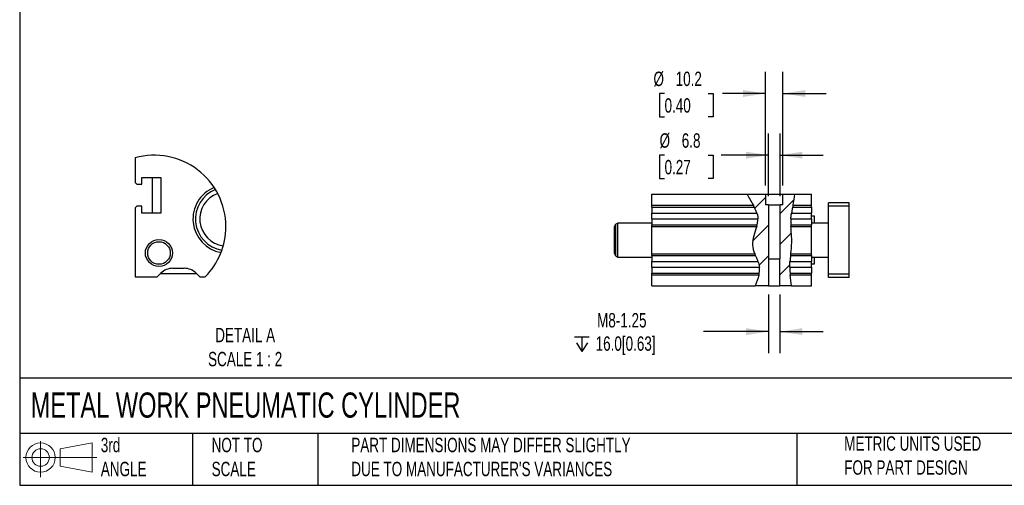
# Model space of a CAD drawing. Header units: millimetres. Extents: x 25 to 1092, y 25 to 838.
# Tile 1 of 4: x 25 to 605, y 25 to 299. Entities that reach past the tile are written whole.
import ezdxf

# ---------------------------------------------------------------- set-up
doc = ezdxf.new("R2010")
doc.units = ezdxf.units.MM
doc.header["$LTSCALE"] = 4
doc.linetypes.add('SLD-Solid', pattern=[0])
doc.layers.add('DIMENSIONS', color=140, linetype='SLD-Solid', lineweight=25)
doc.layers.add('TEXT', color=140, linetype='SLD-Solid', lineweight=25)
doc.layers.add('HATCH', color=6, linetype='SLD-Solid')
doc.layers.add('SLD-DEFPOINTS', color=7, linetype='Continuous')
doc.styles.add('SLDTEXTSTYLE0', font='TXT', dxfattribs={"width": 0.7})
doc.dimstyles.new('SLDDIMSTYLE1', dxfattribs={"dimtxt": 8.632031, "dimasz": 13.208, "dimexe": 0, "dimexo": 0.0625, "dimgap": 2.158008, "dimtad": 0, "dimtih": 1, "dimtoh": 1, "dimrnd": 1e-09, "dimzin": 12, "dimdsep": 46, "dimtxsty": 'SLDTEXTSTYLE0', "dimsah": 1, "dimcen": 0.09, "dimadec": 0, "dimazin": 3, "dimtfac": 1, "dimtmove": 0, "dimatfit": 0, "dimfxl": 0, "dimfrac": 2, "dimtolj": 1, "dimtzin": 12, "dimarcsym": 0})

# ---------------------------------------------------------------- blocks, each defined once
blk = doc.blocks.new('Block11')
at = {"color": 7, "linetype": 'SLD-Solid', "lineweight": 18}
for p, q in [((10.35, 21.24), (10.35, 0)), ((21.92, 16.67), (40.7, 20.13)), ((40.7, 20.13), (40.7, 2.93)), ((21.92, 6.38), (21.92, 16.67)), ((0, 11.53), (43.49, 11.53)), ((21.92, 6.38), (40.7, 2.93))]:
    blk.add_line(p, q, dxfattribs=at)
for radius in [8.6, 5.14]:
    blk.add_circle((10.35, 11.53), radius, dxfattribs=at)
blk = doc.blocks.new('Block12')
at = {"layer": 'SLD-DEFPOINTS'}
blk.add_blockref('Block11', (0, 0), dxfattribs=at)
blk = doc.blocks.new('SW_SYMBOL_HOLE_DEPTH')
at = {"layer": 'DIMENSIONS', "color": 0}
for p, q in [((0, 3500), (3200, 3500)), ((400, 2220), (1600, 300)), ((1600, 3500), (1600, 300)), ((2800, 2220), (1600, 300))]:
    blk.add_line(p, q, dxfattribs=at)
blk = doc.blocks.new('_D_29')
at = {"layer": 'DIMENSIONS'}
for p, q in [((465.91, 137.61), (465.91, 103.14)), ((472.56, 137.61), (472.56, 103.14)), ((465.91, 115.84), (427.66, 115.84)), ((472.56, 115.84), (497.96, 115.84))]:
    blk.add_line(p, q, dxfattribs=at)
for points in [[(465.91, 115.84), (452.71, 117.88), (452.71, 113.81)], [(472.56, 115.84), (485.77, 113.81), (485.77, 117.88)]]:
    blk.add_solid(points, dxfattribs=at)
at = {"layer": 'DIMENSIONS', "xscale": 0.002688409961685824, "yscale": 0.002688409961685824, "zscale": 0.002688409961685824}
blk.add_blockref('SW_SYMBOL_HOLE_DEPTH', (351.83, 103.27), dxfattribs=at)
at = {"layer": 'DIMENSIONS', "char_height": 8.467, "attachment_point": 1, "style": 'SLDTEXTSTYLE0'}
for s, insert in [('M8-1.25', (365.04, 126.76)), ('16.0[0.63]', (364.18, 113.04))]:
    blk.add_mtext(s, dxfattribs=dict(at, insert=insert))
blk = doc.blocks.new('_D_30')
at = {"layer": 'DIMENSIONS'}
for p, q in [((465.84, 195.57), (465.84, 232.36)), ((472.64, 195.57), (472.64, 232.36)), ((404.73, 219.66), (401.83, 219.66)), ((401.83, 219.66), (401.83, 205.95)), ((430.38, 219.66), (433.28, 219.66)), ((433.28, 219.66), (433.28, 205.95)), ((465.84, 219.66), (438.11, 219.66)), ((472.64, 219.66), (498.04, 219.66)), ((401.83, 205.95), (404.73, 205.95)), ((433.28, 205.95), (430.38, 205.95))]:
    blk.add_line(p, q, dxfattribs=at)
for points in [[(465.84, 219.66), (452.63, 221.7), (452.63, 217.63)], [(472.64, 219.66), (485.85, 217.63), (485.85, 221.7)]]:
    blk.add_solid(points, dxfattribs=at)
at = {"layer": 'DIMENSIONS', "char_height": 8.467, "attachment_point": 1, "style": 'SLDTEXTSTYLE0'}
for s, insert in [('%%c', (401.8, 232.51)), ('6.8', (414.83, 232.51)), ('0.27', (404.73, 216.86))]:
    blk.add_mtext(s, dxfattribs=dict(at, insert=insert))
blk = doc.blocks.new('_D_31')
at = {"layer": 'DIMENSIONS'}
for p, q in [((464.14, 201.77), (464.14, 268.65)), ((474.34, 201.77), (474.34, 268.65)), ((404.73, 255.95), (401.83, 255.95)), ((401.83, 255.95), (401.83, 242.23)), ((430.38, 255.95), (433.28, 255.95)), ((433.28, 255.95), (433.28, 242.23)), ((464.14, 255.95), (438.82, 255.95)), ((474.34, 255.95), (499.74, 255.95)), ((401.83, 242.23), (404.73, 242.23)), ((433.28, 242.23), (430.38, 242.23))]:
    blk.add_line(p, q, dxfattribs=at)
for points in [[(464.14, 255.95), (450.93, 257.98), (450.93, 253.92)], [(474.34, 255.95), (487.55, 253.92), (487.55, 257.98)]]:
    blk.add_solid(points, dxfattribs=at)
at = {"layer": 'DIMENSIONS', "char_height": 8.467, "attachment_point": 1, "style": 'SLDTEXTSTYLE0'}
for s, insert in [('%%c', (398.21, 268.8)), ('10.2', (411.24, 268.8)), ('0.40', (404.73, 253.15))]:
    blk.add_mtext(s, dxfattribs=dict(at, insert=insert))

msp = doc.modelspace()

# ---------------------------------------------------------------- hatches: boundary and pattern name
at = {"layer": 'HATCH'}
h = msp.add_hatch(dxfattribs=at)
h.set_pattern_fill('ANSI31', color=256, scale=4, style=0)
edge = h.paths.add_edge_path(flags=0)
edge.add_spline(control_points=[(453.376, 196.689), (455.2, 192.546), (463.62, 182.457), (452.228, 166.931), (462.966, 155.022), (459.118, 145.627), (458.039, 142.689)], knot_values=[0.0371339, 0.0371339, 0.0371339, 0.0371339, 0.1069309, 0.1967794, 0.2769492, 0.3205691, 0.3205691, 0.3205691, 0.3205691], weights=[1, 1, 1, 1, 1, 1, 1], degree=3, periodic=0)
edge.add_line((458.039, 142.689), (465.914, 142.689))
edge.add_line((465.914, 142.689), (465.914, 158.689))
edge.add_line((465.914, 158.689), (465.837, 158.689))
edge.add_line((465.837, 158.689), (465.837, 190.489))
edge.add_line((465.837, 190.489), (464.137, 190.489))
edge.add_line((464.137, 190.489), (464.137, 196.689))
edge.add_line((464.137, 196.689), (453.376, 196.689))
h = msp.add_hatch(dxfattribs=at)
h.set_pattern_fill('ANSI31', color=256, scale=4, style=0)
edge = h.paths.add_edge_path(flags=0)
edge.add_line((474.337, 196.689), (474.337, 190.489))
edge.add_line((474.337, 190.489), (472.637, 190.489))
edge.add_line((472.637, 190.489), (472.637, 158.689))
edge.add_line((472.637, 158.689), (472.561, 158.689))
edge.add_line((472.561, 158.689), (472.561, 142.689))
edge.add_line((472.561, 142.689), (479.402, 142.689))
edge.add_spline(control_points=[(479.402, 142.689), (479.128, 145.529), (477.458, 156.136), (480.732, 167.39), (477.782, 182.505), (481.071, 192.521), (481.344, 196.689)], knot_values=[0.525909, 0.525909, 0.525909, 0.525909, 0.5623802, 0.6509461, 0.7302426, 0.796343, 0.796343, 0.796343, 0.796343], weights=[1, 1, 1, 1, 1, 1, 1], degree=3, periodic=0)
edge.add_line((481.344, 196.689), (474.337, 196.689))

# ---------------------------------------------------------------- linework, layer by layer
for p, q in [((93.328, 218.034), (93.328, 203.599)), ((93.328, 203.599), (94.328, 202.599)), ((97.328, 206.599), (108.328, 206.599)), ((97.328, 202.599), (97.328, 206.599)), ((103.328, 206.599), (103.328, 185.599)), ((108.328, 206.599), (108.328, 185.599)), ((94.328, 202.599), (97.328, 202.599)), ((397.237, 190.189), (397.237, 196.689)), ((397.237, 196.689), (453.376, 196.689)), ((453.376, 196.689), (464.137, 196.689)), ((464.137, 196.689), (464.137, 190.489)), ((464.137, 196.689), (474.337, 196.689)), ((474.337, 190.489), (474.337, 196.689)), ((474.337, 196.689), (481.344, 196.689)), ((481.344, 196.689), (491.237, 196.689)), ((491.237, 190.189), (491.237, 196.689)), ((513.237, 191.689), (501.237, 191.689)), ((501.237, 189.689), (501.237, 191.689)), ((513.237, 189.689), (513.237, 191.689)), ((94.328, 189.599), (93.328, 188.599)), ((93.328, 188.599), (93.328, 148.099)), ((97.328, 189.599), (94.328, 189.599)), ((97.328, 185.599), (97.328, 189.599)), ((108.328, 185.599), (97.328, 185.599)), ((397.237, 190.189), (456.953, 190.189)), ((397.237, 189.154), (397.237, 190.189)), ((397.237, 189.154), (457.517, 189.154)), ((397.237, 189.154), (397.237, 185.618)), ((397.237, 185.618), (459.053, 185.618)), ((397.237, 182.261), (397.237, 185.618)), ((465.837, 190.489), (464.137, 190.489)), ((465.837, 190.489), (465.837, 158.689)), ((465.837, 190.489), (472.637, 190.489)), ((472.637, 158.689), (472.637, 190.489)), ((474.337, 190.489), (472.637, 190.489)), ((479.411, 185.618), (491.237, 185.618)), ((480.082, 189.154), (491.237, 189.154)), ((480.298, 190.189), (491.237, 190.189)), ((491.237, 189.154), (491.237, 190.189)), ((491.237, 189.154), (491.237, 185.618)), ((491.237, 182.261), (491.237, 185.618)), ((513.237, 189.689), (501.237, 189.689)), ((501.237, 149.689), (501.237, 189.689)), ((513.237, 149.689), (513.237, 189.689)), ((377.237, 179.689), (375.987, 178.968)), ((397.237, 179.689), (377.237, 179.689)), ((377.237, 159.689), (377.237, 179.689)), ((397.237, 182.261), (459.604, 182.261)), ((397.237, 182.261), (397.237, 178.725)), ((479.04, 182.261), (491.237, 182.261)), ((492.987, 183.689), (491.237, 183.689)), ((491.237, 182.261), (491.237, 178.725)), ((501.237, 179.689), (491.237, 179.689)), ((492.987, 179.689), (492.987, 183.689)), ((375.237, 161.71), (375.237, 177.669)), ((375.987, 160.411), (375.987, 178.968)), ((397.237, 178.725), (459.169, 178.725)), ((397.237, 177.689), (397.237, 178.725)), ((397.237, 161.689), (397.237, 177.689)), ((397.237, 177.689), (458.91, 177.689)), ((479.012, 178.725), (491.237, 178.725)), ((479.054, 177.689), (491.237, 177.689)), ((491.237, 177.689), (491.237, 178.725)), ((491.237, 161.689), (491.237, 177.689)), ((375.987, 160.411), (377.237, 159.689)), ((377.237, 159.689), (397.237, 159.689)), ((397.237, 161.689), (457.804, 161.689)), ((397.237, 160.654), (397.237, 161.689)), ((397.237, 160.654), (458.241, 160.654)), ((397.237, 160.654), (397.237, 157.118)), ((397.237, 157.118), (459.672, 157.118)), ((397.237, 153.761), (397.237, 157.118)), ((465.914, 158.689), (465.837, 158.689)), ((465.914, 158.689), (465.914, 142.689)), ((465.914, 158.689), (472.561, 158.689)), ((472.561, 142.689), (472.561, 158.689)), ((472.637, 158.689), (472.561, 158.689)), ((478.503, 157.118), (491.237, 157.118)), ((478.843, 160.654), (491.237, 160.654)), ((478.966, 161.689), (491.237, 161.689)), ((491.237, 160.654), (491.237, 161.689)), ((491.237, 160.654), (491.237, 157.118)), ((491.237, 159.689), (501.237, 159.689)), ((491.237, 153.761), (491.237, 157.118)), ((492.987, 155.689), (492.987, 159.689)), ((115.47, 153.099), (122.186, 153.099)), ((397.237, 153.761), (460.496, 153.761)), ((397.237, 153.761), (397.237, 150.225)), ((478.388, 153.761), (491.237, 153.761)), ((491.237, 155.689), (492.987, 155.689)), ((491.237, 153.761), (491.237, 150.225)), ((93.328, 148.099), (106.328, 148.099)), ((106.328, 148.099), (108.399, 150.17)), ((108.328, 150.099), (129.328, 150.099)), ((129.257, 150.17), (131.328, 148.099)), ((131.328, 148.099), (134.557, 148.099)), ((397.237, 150.225), (460.399, 150.225)), ((397.237, 149.189), (397.237, 150.225)), ((397.237, 142.689), (397.237, 149.189)), ((397.237, 149.189), (460.192, 149.189)), ((478.556, 150.225), (491.237, 150.225)), ((478.656, 149.189), (491.237, 149.189)), ((491.237, 149.189), (491.237, 150.225)), ((491.237, 142.689), (491.237, 149.189)), ((513.237, 149.689), (501.237, 149.689)), ((501.237, 147.689), (501.237, 149.689)), ((513.237, 147.689), (501.237, 147.689)), ((513.237, 147.689), (513.237, 149.689)), ((397.237, 142.689), (458.039, 142.689)), ((465.914, 142.689), (458.039, 142.689)), ((465.914, 142.689), (472.561, 142.689)), ((479.402, 142.689), (472.561, 142.689)), ((479.402, 142.689), (491.237, 142.689))]:
    msp.add_line(p, q)
for radius in [8, 6.647]:
    msp.add_circle((107.328, 162.099), radius)
for centre, radius, start, end in [((147.3, 182.103), 19.973, 111.957288, 260.048065), ((147.286, 182.095), 18.515, 111.089692, 260.898136), ((147.305, 182.108), 15.936, 109.813191, 262.205706), ((376.737, 177.669), 1.5, 120, 180), ((376.737, 161.71), 1.5, 180, 240), ((115.47, 143.099), 10, 90.000007, 134.999914), ((122.186, 143.099), 10, 45.000045, 90.000013)]:
    msp.add_arc(centre, radius, start, end)
for points in [[(453.376, 196.689), (454.304, 194.582), (455.712, 192.406), (456.953, 190.189)], [(480.298, 190.189), (480.762, 192.41), (481.207, 194.598), (481.344, 196.689)], [(457.517, 189.154), (457.335, 189.501), (457.146, 189.846), (456.953, 190.189)], [(480.298, 190.189), (480.226, 189.844), (480.153, 189.499), (480.082, 189.154)], [(458.91, 177.689), (459.003, 178.034), (459.091, 178.379), (459.169, 178.725)], [(479.012, 178.725), (479.023, 178.38), (479.037, 178.035), (479.054, 177.689)], [(458.241, 160.654), (458.093, 160.999), (457.946, 161.344), (457.804, 161.689)], [(459.672, 157.118), (460.051, 156.032), (460.353, 154.918), (460.496, 153.761)], [(478.388, 153.761), (478.383, 154.929), (478.428, 156.044), (478.503, 157.118)], [(478.966, 161.689), (478.925, 161.344), (478.884, 160.999), (478.843, 160.654)], [(460.192, 149.189), (459.69, 146.996), (458.796, 144.751), (458.039, 142.689)], [(460.192, 149.189), (460.271, 149.534), (460.341, 149.879), (460.399, 150.225)], [(478.556, 150.225), (478.586, 149.88), (478.62, 149.535), (478.656, 149.189)], [(479.402, 142.689), (479.199, 144.794), (478.879, 147.038), (478.656, 149.189)]]:
    msp.add_open_spline(points, degree=3)
for points, knots in [([(459.053, 185.618), (458.946, 185.957), (458.828, 186.285), (458.579, 186.925), (458.445, 187.239), (458.175, 187.84), (458.039, 188.124), (457.773, 188.663), (457.641, 188.919), (457.517, 189.154)], [0, 0, 0, 0, 0.25, 0.25, 0.5, 0.5, 0.75, 0.75, 1, 1, 1, 1]), ([(459.053, 185.618), (459.258, 184.973), (459.526, 183.854), (459.601, 182.733), (459.604, 182.261)], [0.0967809, 0.0967809, 0.0967809, 0.0967809, 0.106930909, 0.114317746, 0.114317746, 0.114317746, 0.114317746]), ([(479.04, 182.261), (479.064, 182.687), (479.149, 183.802), (479.301, 184.925), (479.411, 185.618)], [0.723839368, 0.723839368, 0.723839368, 0.723839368, 0.730242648, 0.740541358, 0.740541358, 0.740541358, 0.740541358]), ([(480.082, 189.154), (480.033, 188.92), (479.981, 188.667), (479.898, 188.261), (479.87, 188.121), (479.812, 187.832), (479.783, 187.683), (479.695, 187.229), (479.636, 186.918), (479.521, 186.279), (479.464, 185.949), (479.411, 185.618)], [0, 0, 0, 0, 0.25, 0.25, 0.375, 0.375, 0.5, 0.5, 0.75, 0.75, 1, 1, 1, 1]), ([(459.169, 178.725), (459.222, 178.957), (459.276, 179.208), (459.353, 179.611), (459.378, 179.751), (459.426, 180.039), (459.448, 180.188), (459.511, 180.641), (459.546, 180.952), (459.593, 181.595), (459.606, 181.928), (459.604, 182.261)], [0, 0, 0, 0, 0.25, 0.25, 0.375, 0.375, 0.5, 0.5, 0.75, 0.75, 1, 1, 1, 1]), ([(479.04, 182.261), (479.022, 181.931), (479.009, 181.607), (478.996, 181.128), (478.993, 180.97), (478.988, 180.656), (478.987, 180.5), (478.986, 180.046), (478.988, 179.759), (478.998, 179.215), (479.004, 178.958), (479.012, 178.725)], [0, 0, 0, 0, 0.25, 0.25, 0.375, 0.375, 0.5, 0.5, 0.75, 0.75, 1, 1, 1, 1]), ([(458.91, 177.689), (457.9, 173.949), (455.327, 168.458), (457.11, 163.369), (457.804, 161.689)], [0.138143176, 0.138143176, 0.138143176, 0.138143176, 0.196779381, 0.225167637, 0.225167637, 0.225167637, 0.225167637]), ([(478.966, 161.689), (479.237, 163.944), (479.87, 168.989), (479.212, 174.463), (479.054, 177.689)], [0.613673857, 0.613673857, 0.613673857, 0.613673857, 0.650946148, 0.700666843, 0.700666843, 0.700666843, 0.700666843]), ([(459.672, 157.118), (459.557, 157.45), (459.436, 157.774), (459.188, 158.409), (459.061, 158.723), (458.81, 159.326), (458.688, 159.613), (458.455, 160.157), (458.343, 160.416), (458.241, 160.654)], [0, 0, 0, 0, 0.25, 0.25, 0.5, 0.5, 0.75, 0.75, 1, 1, 1, 1]), ([(478.843, 160.654), (478.816, 160.421), (478.788, 160.168), (478.743, 159.763), (478.728, 159.623), (478.697, 159.334), (478.682, 159.184), (478.637, 158.731), (478.607, 158.42), (478.552, 157.779), (478.526, 157.449), (478.503, 157.118)], [0, 0, 0, 0, 0.25, 0.25, 0.375, 0.375, 0.5, 0.5, 0.75, 0.75, 1, 1, 1, 1]), ([(460.399, 150.225), (460.438, 150.457), (460.475, 150.709), (460.522, 151.114), (460.536, 151.254), (460.56, 151.543), (460.569, 151.693), (460.589, 152.147), (460.59, 152.459), (460.564, 153.101), (460.537, 153.432), (460.496, 153.761)], [0, 0, 0, 0, 0.25, 0.25, 0.375, 0.375, 0.5, 0.5, 0.75, 0.75, 1, 1, 1, 1]), ([(478.388, 153.761), (478.389, 153.43), (478.395, 153.105), (478.408, 152.626), (478.413, 152.468), (478.426, 152.154), (478.433, 151.998), (478.457, 151.544), (478.475, 151.258), (478.514, 150.715), (478.536, 150.458), (478.556, 150.225)], [0, 0, 0, 0, 0.25, 0.25, 0.375, 0.375, 0.5, 0.5, 0.75, 0.75, 1, 1, 1, 1])]:
    msp.add_open_spline(points, degree=3, knots=knots)
at = {"layer": 'SLD-DEFPOINTS'}
for start, end in [(359.999995, 105.733647), (315.308498, 359.999993)]:
    msp.add_arc((104.712, 177.625), 41.982, start, end, dxfattribs=at)
at = {"layer": 'TEXT'}
for p, q in [((25.4, 838.2), (25.4, 25.4)), ((1092.2, 88.504), (25.4, 88.504)), ((1092.2, 55.88), (25.4, 55.88)), ((127, 55.88), (127, 25.4)), ((200.847, 55.88), (200.847, 25.4)), ((482.586, 55.88), (482.586, 25.4)), ((25.4, 25.4), (1092.2, 25.4))]:
    msp.add_line(p, q, dxfattribs=at)

# ---------------------------------------------------------------- block references
at = {"layer": 'SLD-DEFPOINTS'}
msp.add_blockref('Block12', (27.352, 30.215), dxfattribs=at)

# ---------------------------------------------------------------- texts
at = {"layer": 'TEXT', "style": 'SLDTEXTSTYLE0'}
for s, insert, char_height, attachment_point in [('DETAIL A^JSCALE 1 : 2', (158.024, 118.031), 8.46667, 2), ('METAL WORK PNEUMATIC CYLINDER', (31.863, 80.026), 14.81667, 1), ('3rd^JANGLE', (73.129, 53.351), 8.4667, 1), ('NOT TO^JSCALE', (138.301, 53.351), 8.46667, 1), ("PART DIMENSIONS MAY DIFFER SLIGHTLY ^JDUE TO MANUFACTURER'S VARIANCES", (220.477, 53.363), 8.46667, 1), ('METRIC UNITS USED ^JFOR PART DESIGN', (510.417, 54.224), 8.46667, 1)]:
    msp.add_mtext(s, dxfattribs=dict(at, insert=insert, char_height=char_height, attachment_point=attachment_point))

# ---------------------------------------------------------------- dimensions: what is measured, and where the dimension line sits
at = {"layer": 'DIMENSIONS'}
for base, p1, p2, text, picture, middle in [((464.137, 255.952), (474.337, 196.689), (464.137, 196.689), '%%c<>', '_D_31', (417.552, 255.952)), ((472.637, 219.665), (465.837, 190.489), (472.637, 190.489), '%%c<>', '_D_30', (417.552, 219.665)), ((472.561, 115.844), (465.914, 142.689), (472.561, 142.689), 'M8-1.25\\P{\\fGDT;x}16.0[0.63]', '_D_29', (388.781, 115.844))]:
    dim = msp.add_linear_dim(base=base, p1=p1, p2=p2, text=text, dimstyle='SLDDIMSTYLE1', dxfattribs=at)
    dim.commit()
    dim.dimension.update_dxf_attribs({"geometry": picture, "text_midpoint": middle, "dimtype": 160})

doc.saveas('drawing.dxf')
